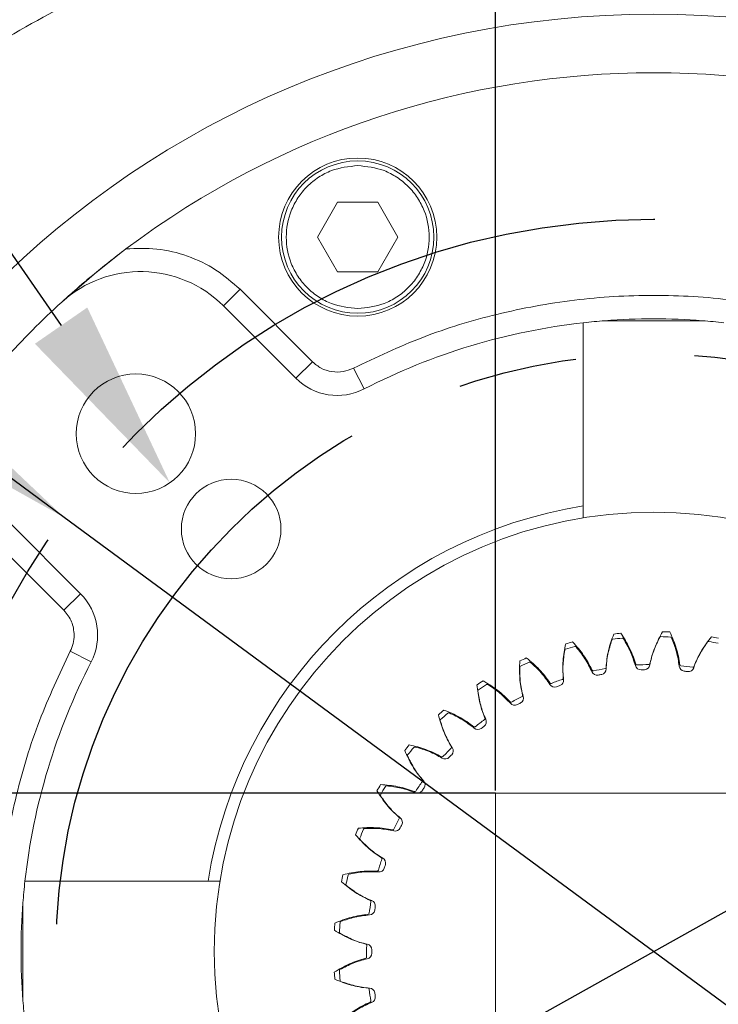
# Model space of a CAD drawing. Header units: millimetres. Extents: x 35 to 405, y 37 to 275.
# Tile 5 of 27: x 104 to 119, y 82 to 103. Entities that reach past the tile are written whole.
import ezdxf

# ---------------------------------------------------------------- set-up
doc = ezdxf.new("R2010")
doc.units = ezdxf.units.MM
doc.header["$PDSIZE"] = -1
doc.linetypes.add('CENTERX2', pattern=[20.32, 12.7, -2.54, 2.54, -2.54])
doc.layers.add('10', color=7, linetype='Continuous')
doc.styles.add('SLDTEXTSTYLE0', font='TXT', dxfattribs={"width": 0.7})
doc.dimstyles.new('SLDDIMSTYLE1', dxfattribs={"dimtxt": 8, "dimasz": 4.08, "dimexe": 0, "dimexo": 0.0625, "dimgap": 2, "dimtad": 0, "dimtih": 1, "dimtoh": 1, "dimlfac": 4, "dimrnd": 1e-09, "dimzin": 12, "dimdsep": 46, "dimtxsty": 'SLDTEXTSTYLE0', "dimsah": 1, "dimcen": 0, "dimadec": 0, "dimazin": 3, "dimtfac": 1, "dimtmove": 0, "dimatfit": 3, "dimfxl": 1, "dimfrac": 2, "dimtolj": 1, "dimtzin": 12, "dimarcsym": 0})
doc.dimstyles.new('SLDDIMSTYLE2', dxfattribs={"dimtxt": 8, "dimasz": 4.08, "dimexe": 0, "dimexo": 0.0625, "dimgap": 2, "dimtad": 0, "dimtih": 1, "dimtoh": 1, "dimlfac": 4, "dimrnd": 1e-09, "dimzin": 12, "dimdsep": 46, "dimtxsty": 'SLDTEXTSTYLE0', "dimsah": 1, "dimcen": 0, "dimadec": 0, "dimazin": 3, "dimtfac": 1, "dimtmove": 0, "dimatfit": 3, "dimfxl": 1, "dimfrac": 2, "dimtolj": 1, "dimtzin": 12, "dimarcsym": 0})
doc.dimstyles.new('SLDDIMSTYLE3', dxfattribs={"dimtxt": 8, "dimasz": 4.08, "dimexe": 0, "dimexo": 0.0625, "dimgap": 2, "dimtad": 2, "dimlfac": 4, "dimrnd": 1e-09, "dimzin": 12, "dimdsep": 46, "dimtxsty": 'SLDTEXTSTYLE0', "dimsah": 1, "dimcen": 0.09, "dimadec": 0, "dimazin": 3, "dimtfac": 1, "dimtmove": 0, "dimatfit": 0, "dimfxl": 1, "dimfrac": 2, "dimtolj": 1, "dimtzin": 12, "dimarcsym": 0})

# ---------------------------------------------------------------- blocks, each defined once
blk = doc.blocks.new('_D_3')
at = {"layer": '10', "transparency": 16777216}
for p, q in [((78.77, 111.376), (57.244, 111.376)), ((104.85, 92.173), (78.77, 111.376)), ((130.014, 73.644), (104.85, 92.173)), ((130.014, 73.644), (135.128, 69.879))]:
    blk.add_line(p, q, dxfattribs=at)
for points in [[(104.85, 92.173), (101.866, 95.001), (101.263, 94.183)], [(130.014, 73.644), (132.999, 70.816), (133.601, 71.634)]]:
    blk.add_solid(points, dxfattribs=at)
at = {"layer": '10', "transparency": 16777216, "char_height": 8, "attachment_point": 1, "style": 'SLDTEXTSTYLE0'}
for s, insert in [('%%c', (57.244, 121.722)), ('125', (66.649, 121.689))]:
    blk.add_mtext(s, dxfattribs=dict(at, insert=insert))
blk = doc.blocks.new('_D_4')
at = {"layer": '10', "transparency": 16777216}
for p, q in [((128.565, 89.123), (168.433, 111.376)), ((168.433, 111.376), (189.959, 111.376)), ((106.299, 76.694), (128.565, 89.123)), ((106.299, 76.694), (100.754, 73.599))]:
    blk.add_line(p, q, dxfattribs=at)
for points in [[(128.565, 89.123), (132.376, 90.668), (131.88, 91.555)], [(106.299, 76.694), (102.489, 75.149), (102.984, 74.262)]]:
    blk.add_solid(points, dxfattribs=at)
at = {"layer": '10', "transparency": 16777216, "char_height": 8, "attachment_point": 1, "style": 'SLDTEXTSTYLE0'}
for s, insert in [('%%c', (170.021, 121.722)), ('102', (179.426, 121.689))]:
    blk.add_mtext(s, dxfattribs=dict(at, insert=insert))
blk = doc.blocks.new('_D_5')
at = {"layer": '10', "color": 0, "lineweight": -2, "transparency": 16777216}
for p, q in [((78.832, 127.886), (82.912, 127.886)), ((82.912, 127.886), (104.788, 96.264))]:
    blk.add_line(p, q, dxfattribs=at)
at = {"layer": '10', "color": 0, "transparency": 16777216}
blk.add_solid([(105.347, 96.651), (104.229, 95.877), (107.109, 92.909)], dxfattribs=at)
at = {"layer": 'Defpoints', "color": 0, "transparency": 16777216}
for p in [(105.658, 95.006), (107.109, 92.909)]:
    blk.add_point(p, dxfattribs=at)
at = {"layer": '10', "color": 0, "transparency": 16777216, "insert": (34.65, 131.97), "char_height": 8, "attachment_point": 1, "style": 'SLDTEXTSTYLE0'}
blk.add_mtext('\\A1;4-M12{\\fGDT|b0|i0|c0|p2;x}22', dxfattribs=at)
blk = doc.blocks.new('_D_7')
at = {"layer": '10', "color": 0, "lineweight": -2, "transparency": 16777216}
for p, q in [((109.977, 120.231), (105.897, 120.231)), ((114.057, 86.348), (114.057, 120.231)), ((114.057, 120.231), (120.807, 120.231)), ((120.807, 86.348), (120.807, 120.231)), ((124.887, 120.231), (160.967, 120.231))]:
    blk.add_line(p, q, dxfattribs=at)
at = {"layer": '10', "color": 0, "transparency": 16777216}
for points in [[(109.977, 120.911), (109.977, 119.551), (114.057, 120.231)], [(124.887, 120.911), (124.887, 119.551), (120.807, 120.231)]]:
    blk.add_solid(points, dxfattribs=at)
at = {"layer": 'Defpoints', "color": 0, "transparency": 16777216}
for p in [(114.057, 120.231), (114.057, 86.285), (120.807, 86.285)]:
    blk.add_point(p, dxfattribs=at)
at = {"layer": '10', "color": 0, "transparency": 16777216, "insert": (144.967, 130.231), "char_height": 8, "attachment_point": 2, "style": 'SLDTEXTSTYLE0'}
blk.add_mtext('\\A1;27(22)', dxfattribs=at)
blk = doc.blocks.new('_D_8')
at = {"layer": '10', "transparency": 16777216}
for p, q in [((73.35, 86.285), (73.35, 99.932)), ((114.057, 86.285), (71.35, 86.285)), ((73.35, 79.535), (73.35, 86.285)), ((114.057, 79.535), (71.35, 79.535)), ((73.35, 79.535), (73.35, 73.185))]:
    blk.add_line(p, q, dxfattribs=at)
for points in [[(73.35, 86.285), (73.858, 90.365), (72.842, 90.365)], [(73.35, 79.535), (72.842, 75.455), (73.858, 75.455)]]:
    blk.add_solid(points, dxfattribs=at)
at = {"layer": '10', "transparency": 16777216, "char_height": 8, "attachment_point": 1, "rotation": 90, "style": 'SLDTEXTSTYLE0'}
for s, insert in [('(22)', (63.038, 88.743)), ('27', (63.038, 81.732))]:
    blk.add_mtext(s, dxfattribs=dict(at, insert=insert))

msp = doc.modelspace()

# ---------------------------------------------------------------- linework, layer by layer
at = {"color": 7, "linetype": 'Continuous', "lineweight": 18}
for p, q in [((110.2605, 98.1525), (110.6893, 98.8952)), ((110.6893, 98.8952), (111.5468, 98.8952)), ((111.5468, 98.8952), (111.9755, 98.1525)), ((110.6893, 97.4099), (110.2605, 98.1525)), ((111.9755, 98.1525), (111.5468, 97.4099)), ((111.5468, 97.4099), (110.6893, 97.4099)), ((108.6057, 97.0384), (108.2521, 96.6849)), ((108.6057, 97.0384), (110.1513, 95.4928)), ((109.7978, 95.1392), (108.2521, 96.6849)), ((115.9323, 92.4159), (115.9323, 96.3249)), ((116.3917, 96.3684), (118.4728, 96.3684)), ((109.7978, 95.1392), (110.1513, 95.4928)), ((111.2538, 94.9117), (111.0249, 95.3563)), ((115.9323, 92.1628), (115.9323, 92.4159)), ((103.6559, 92.0887), (105.2016, 90.543)), ((104.848, 90.1895), (103.3024, 91.7351)), ((104.848, 90.1895), (105.2016, 90.543)), ((104.9846, 89.3159), (105.4291, 89.0871)), ((116.4209, 88.9402), (116.4209, 88.9398)), ((120.807, 86.2854), (114.057, 86.2854)), ((114.057, 79.5354), (114.057, 86.2854)), ((104.0159, 84.4085), (107.9249, 84.4085)), ((108.1781, 84.4085), (107.9249, 84.4085)), ((103.9724, 81.868), (103.9724, 83.9491))]:
    msp.add_line(p, q, dxfattribs=at)
at = {"color": 7, "linetype": 'Continuous', "lineweight": 18, "flags": 128}
msp.add_lwpolyline([(106.172, 97.9008), (105.4906, 97.3639), (104.8001, 96.7646)], dxfattribs=at)
at = {"color": 7, "linetype": 'Continuous', "lineweight": 18}
for centre, radius in [((117.4323, 82.9085), 20), ((111.118, 98.1525), 1.6875), ((111.118, 98.1525), 1.625), ((106.3837, 93.9571), 1.275), ((108.4167, 91.9241), 1.0625), ((117.4323, 82.9085), 9.375)]:
    msp.add_circle(centre, radius, dxfattribs=at)
for centre, radius, start, end in [((117.4323, 78.9085), 27.75, 108.56474, 71.43526), ((117.4323, 82.9085), 18.75, 53.0907, 126.9093), ((106.4844, 94.9171), 2.5, 45, 132.35464), ((117.4323, 82.9085), 18.75, 132.35464, 137.64536), ((117.4323, 82.9085), 13.5, 96.37937, 117.23674), ((117.4323, 82.9085), 13.5, 94.42055, 96.37937), ((117.4323, 82.9085), 13.5, 85.57945, 94.42055), ((117.4323, 82.9085), 13.5, 83.62063, 85.57945), ((110.6817, 96.0231), 1.25, 225, 297.23674), ((117.4323, 82.9085), 9.625, 98.96576, 171.03424), ((104.3177, 89.6591), 1.25, 332.76326, 45), ((117.4323, 82.9085), 6.8281, 87.10066, 88.38183), ((117.4323, 82.9085), 6.8281, 104.66164, 105.9428), ((116.5617, 89.5474), 0.025, 97.47024, 160.80813), ((117.432, 82.9104), 6.7188, 95.70049, 97.47024), ((117.4323, 82.9085), 6.8281, 95.88115, 97.16232), ((116.7671, 89.5711), 0.025, 32.3626, 95.70049), ((117.585, 89.6024), 0.025, 88.68975, 152.02765), ((117.432, 82.9104), 6.7187, 86.92001, 88.68975), ((117.7916, 89.5945), 0.025, 23.58211, 86.92001), ((118.6048, 89.5006), 0.025, 79.90926, 143.24716), ((117.432, 82.9104), 6.7187, 78.13952, 79.90926), ((117.4323, 82.9085), 6.8281, 78.32017, 79.60134), ((115.5588, 89.3367), 0.025, 106.25073, 169.58862), ((117.432, 82.9104), 6.7188, 104.48098, 106.25073), ((115.7582, 89.3915), 0.025, 41.14309, 104.48098), ((117.4323, 82.9085), 13.5, 152.76326, 173.62063), ((117.4323, 82.9085), 6.8281, 113.44212, 114.72329), ((117.432, 82.9104), 6.7188, 113.26147, 115.03121), ((114.7884, 89.06), 0.025, 49.92357, 113.26147), ((114.5998, 88.9755), 0.025, 115.03121, 178.36911), ((116.2261, 88.9251), 0.1188, 201.79338, 281.33741), ((116.1442, 88.9221), 0.025, 205.56295, 282.08987), ((117.4323, 82.9085), 6.125, 99.73408, 102.08987), ((116.3021, 88.9398), 0.1188, 280.61381, 0), ((116.3925, 88.97), 0.025, 279.73408, 356.261), ((117.1583, 89.0387), 0.1188, 193.01289, 272.55692), ((117.0773, 89.0483), 0.025, 196.78246, 273.30939), ((117.4323, 82.9085), 6.125, 90.95359, 93.30939), ((117.432, 82.9104), 6.0156, 91.83332, 92.55692), ((117.2357, 89.0417), 0.1188, 271.83332, 351.37736), ((117.3299, 89.0577), 0.025, 270.95359, 347.48052), ((118.097, 89.0086), 0.1188, 184.2324, 263.77643), ((118.0186, 89.0305), 0.025, 188.00197, 264.5289), ((117.4323, 82.9085), 6.125, 82.1731, 84.5289), ((117.432, 82.9104), 6.0156, 83.05284, 83.77643), ((118.174, 88.9998), 0.1188, 263.05284, 342.59687), ((118.2698, 89.0012), 0.025, 262.1731, 338.70003), ((117.4323, 82.9085), 6.8281, 122.22261, 123.50378), ((117.4323, 82.9085), 6.125, 108.51457, 110.87036), ((115.395, 88.6967), 0.1188, 289.3943, 8.93833), ((115.4794, 88.7402), 0.025, 288.51457, 5.04149), ((117.432, 82.9104), 6.0156, 100.61381, 101.33741), ((113.7071, 88.4721), 0.025, 123.8117, 187.1496), ((117.432, 82.9104), 6.7188, 122.04196, 123.8117), ((113.8807, 88.5844), 0.025, 58.70406, 122.04196), ((115.3221, 88.6705), 0.1188, 210.57386, 290.1179), ((115.2413, 88.655), 0.025, 214.34344, 290.87036), ((117.432, 82.9104), 6.0156, 109.3943, 110.1179), ((114.3898, 88.2532), 0.025, 223.12392, 299.65085), ((117.4323, 82.9085), 6.125, 117.29505, 119.65085), ((114.5356, 88.3179), 0.1188, 298.17479, 17.71882), ((114.6121, 88.3738), 0.025, 297.29505, 13.82198), ((117.4323, 82.9085), 6.8281, 131.0031, 132.28427), ((114.4675, 88.2809), 0.1188, 219.35435, 298.89838), ((117.432, 82.9104), 6.0156, 118.17479, 118.89838), ((112.9018, 87.8383), 0.025, 132.59219, 195.93008), ((117.432, 82.9104), 6.7188, 130.82245, 132.59219), ((113.0562, 87.9758), 0.025, 67.48455, 130.82245), ((117.4323, 82.9085), 6.125, 126.07554, 128.43134), ((113.7441, 87.8124), 0.1188, 306.95528, 26.49931), ((113.8108, 87.8792), 0.025, 306.07554, 22.60247), ((113.6096, 87.7262), 0.025, 231.90441, 308.43134), ((113.6824, 87.7655), 0.1188, 228.13484, 307.67887), ((117.432, 82.9104), 6.0156, 126.95528, 127.67887), ((117.4323, 82.9085), 6.8281, 139.78359, 141.06475), ((117.432, 82.9104), 6.7188, 139.60293, 141.37268), ((112.3342, 87.2485), 0.025, 76.26504, 139.60293), ((117.4323, 82.9085), 6.125, 134.85603, 137.21182), ((113.0945, 87.2682), 0.025, 314.85603, 31.38295), ((113.039, 87.192), 0.1188, 315.73576, 35.2798), ((112.2027, 87.089), 0.025, 141.37268, 204.71057), ((112.919, 87.0862), 0.025, 240.6849, 317.21182), ((112.9853, 87.1362), 0.1188, 236.91533, 316.45936), ((117.432, 82.9104), 6.0156, 135.73576, 136.45936), ((112.4799, 86.5549), 0.025, 323.63652, 40.16344), ((112.4369, 86.4712), 0.1188, 324.51625, 44.06028), ((117.4323, 82.9085), 6.8281, 148.56407, 149.84524), ((117.432, 82.9104), 6.7188, 148.38342, 150.15316), ((111.7318, 86.4195), 0.025, 85.04553, 148.38342), ((117.4323, 82.9085), 6.125, 143.63652, 145.99231), ((117.432, 82.9104), 6.0156, 144.51625, 145.23985), ((111.6261, 86.2418), 0.025, 150.15316, 213.49106), ((112.3342, 86.3483), 0.025, 249.46539, 325.99231), ((112.3923, 86.4079), 0.1188, 245.69581, 325.23985), ((117.4323, 82.9085), 6.125, 152.41701, 154.7728), ((111.9813, 85.7562), 0.025, 332.41701, 48.94393), ((111.9519, 85.667), 0.1188, 333.29674, 52.84077), ((117.4323, 82.9085), 6.8281, 157.34456, 158.62573), ((117.432, 82.9104), 6.7188, 157.16391, 158.93365), ((111.2629, 85.5082), 0.025, 93.82601, 157.16391), ((111.8688, 85.5297), 0.025, 258.24587, 334.7728), ((111.9175, 85.5976), 0.1188, 254.4763, 334.02033), ((117.432, 82.9104), 6.0156, 153.29674, 154.02033), ((111.1856, 85.3165), 0.025, 158.93365, 222.27155), ((117.4323, 82.9085), 6.125, 161.19749, 163.55329), ((111.6105, 84.8907), 0.025, 341.19749, 57.72442), ((111.5953, 84.7982), 0.1188, 342.07723, 61.62126), ((111.5719, 84.7243), 0.1188, 263.25679, 342.80082), ((117.432, 82.9104), 6.0156, 162.07723, 162.80082), ((117.4323, 82.9085), 6.8281, 166.12505, 167.40622), ((117.432, 82.9104), 6.7188, 165.9444, 167.71414), ((110.9386, 84.5361), 0.025, 102.6065, 165.9444), ((111.5339, 84.6497), 0.025, 267.02636, 343.55329), ((117.4323, 82.9085), 13.5, 173.62063, 175.57945), ((110.8915, 84.3348), 0.025, 167.71414, 231.05204), ((117.4323, 82.9085), 13.5, 175.57945, 184.42055), ((117.4323, 82.9085), 6.125, 169.97798, 172.33378), ((111.3761, 83.9788), 0.025, 349.97798, 66.50491), ((111.3755, 83.8851), 0.1188, 350.85771, 70.40175), ((117.432, 82.9104), 6.0156, 170.85771, 171.58131), ((111.3372, 83.729), 0.025, 275.80685, 352.33378), ((111.3637, 83.8085), 0.1188, 272.03728, 351.58131), ((117.4323, 82.9085), 6.8281, 174.90554, 176.18671), ((117.432, 82.9104), 6.7188, 174.72488, 176.49463), ((110.7666, 83.5258), 0.025, 111.38699, 174.72488), ((110.7508, 83.3197), 0.025, 176.49463, 239.83252), ((111.2837, 83.0418), 0.025, 358.75847, 75.28539), ((117.4323, 82.9085), 6.125, 178.75847, 181.11426), ((111.2977, 82.9492), 0.1188, 359.6382, 79.18223), ((111.2834, 82.7889), 0.025, 284.58734, 1.11426), ((111.2977, 82.8717), 0.1188, 280.81777, 0.3618), ((117.432, 82.9104), 6.0156, 179.6382, 180.3618), ((117.4323, 82.9085), 6.8281, 183.68603, 184.96719), ((110.7508, 82.5011), 0.025, 120.16748, 183.50537), ((117.432, 82.9104), 6.7188, 183.50537, 185.27512), ((110.7666, 82.295), 0.025, 185.27512, 248.61301), ((111.3354, 82.1017), 0.025, 7.53896, 84.06588), ((117.4323, 82.9085), 6.125, 187.53896, 189.89475), ((111.3637, 82.0123), 0.1188, 8.41869, 87.96272), ((111.3755, 81.9357), 0.1188, 289.59825, 9.14229), ((117.432, 82.9104), 6.0156, 188.41869, 189.14229), ((117.4323, 82.9085), 13.5, 184.42055, 186.37937), ((111.3738, 81.8517), 0.025, 293.36783, 9.89475)]:
    msp.add_arc(centre, radius, start, end, dxfattribs=at)
for points, knots in [([(117.4323, 51.6585), (116.6821, 51.6763), (115.1817, 51.712), (112.9115, 52.0057), (110.6382, 52.483), (108.3618, 53.1757), (106.1261, 54.0749), (103.9463, 55.1871), (101.8586, 56.5017), (99.8906, 58.0063), (98.0674, 59.6834), (96.4105, 61.5114), (94.937, 63.4651), (93.6633, 65.5109), (92.5869, 67.6328), (91.7195, 69.7883), (91.0468, 71.9749), (90.5652, 74.1753), (90.2658, 76.4077), (90.1508, 78.6926), (90.2294, 81.0147), (90.5158, 83.3767), (91.0136, 85.7346), (91.7307, 88.0742), (92.6632, 90.3583), (93.8036, 92.5575), (95.1389, 94.6441), (96.6516, 96.5931), (98.32, 98.3832), (100.1139, 99.9923), (102.0166, 101.4213), (103.9899, 102.6467), (106.023, 103.6986), (107.4209, 104.2448), (108.1198, 104.5179)], [0, 0, 0, 0, 0.0295732, 0.0591455, 0.0901114, 0.1210755, 0.152849, 0.1850115, 0.2174388, 0.25, 0.2825613, 0.3149885, 0.347151, 0.3789245, 0.4098903, 0.4408545, 0.4704281, 0.5, 0.5295736, 0.5591455, 0.5901114, 0.6210755, 0.652849, 0.6850115, 0.7174388, 0.75, 0.7825613, 0.8149885, 0.847151, 0.8789245, 0.9098903, 0.9408545, 0.9704277, 1, 1, 1, 1]), ([(126.7448, 104.5179), (127.4437, 104.2448), (128.8416, 103.6986), (130.8747, 102.6467), (132.848, 101.4213), (134.7507, 99.9923), (136.5445, 98.3832), (138.2129, 96.5931), (139.7257, 94.6441), (141.061, 92.5575), (142.2013, 90.3583), (143.1338, 88.0742), (143.8509, 85.7346), (144.3487, 83.3767), (144.6352, 81.0147), (144.7137, 78.6926), (144.5987, 76.4077), (144.2993, 74.1752), (143.8178, 71.9748), (143.145, 69.7882), (142.2776, 67.6327), (141.2012, 65.5109), (139.9276, 63.4651), (138.4541, 61.5114), (136.7972, 59.6834), (134.9739, 58.0063), (133.0059, 56.5017), (130.9182, 55.1871), (128.7385, 54.0749), (126.5027, 53.1757), (124.2263, 52.483), (121.953, 52.0057), (119.6828, 51.712), (118.1825, 51.6763), (117.4323, 51.6585)], [0, 0, 0, 0, 0.0295732, 0.0591455, 0.0901114, 0.1210755, 0.152849, 0.1850115, 0.2174388, 0.25, 0.2825613, 0.3149885, 0.347151, 0.3789245, 0.4098903, 0.4408545, 0.4704281, 0.5, 0.5295736, 0.5591455, 0.5901114, 0.6210755, 0.652849, 0.6850115, 0.7174388, 0.75, 0.7825613, 0.8149885, 0.847151, 0.8789245, 0.9098903, 0.9408545, 0.9704277, 1, 1, 1, 1]), ([(111.118, 96.6275), (110.9262, 96.6479), (110.6311, 96.6793), (110.2759, 96.8694), (110.032, 97.0662), (109.8339, 97.3106), (109.6497, 97.6656), (109.5562, 98.1525), (109.6497, 98.6395), (109.8339, 98.9945), (110.032, 99.2389), (110.2759, 99.4357), (110.6311, 99.6258), (110.9262, 99.6572), (111.118, 99.6775)], [0, 0, 0, 0, 0.1197284, 0.1841803, 0.25, 0.3158197, 0.3802716, 0.5, 0.6197284, 0.6841803, 0.75, 0.8158197, 0.8802716, 1, 1, 1, 1]), ([(111.118, 99.6775), (111.3098, 99.6572), (111.6049, 99.6258), (111.9601, 99.4357), (112.204, 99.2389), (112.4021, 98.9945), (112.5863, 98.6395), (112.6798, 98.1525), (112.5863, 97.6656), (112.4021, 97.3106), (112.204, 97.0662), (111.9601, 96.8694), (111.6049, 96.6793), (111.3098, 96.6479), (111.118, 96.6275)], [0, 0, 0, 0, 0.1197284, 0.1841803, 0.25, 0.3158197, 0.3802716, 0.5, 0.6197284, 0.6841803, 0.75, 0.8158197, 0.8802716, 1, 1, 1, 1]), ([(104.8001, 96.7646), (104.8794, 96.8362), (105.0241, 96.9668), (105.2426, 97.1562), (105.4952, 97.3692), (105.8023, 97.6189), (106.0488, 97.8069), (106.172, 97.9008)], [0, 0, 0, 0, 0.1865749, 0.3400202, 0.5006128, 0.7505429, 1, 1, 1, 1]), ([(106.172, 97.9008), (106.392, 97.9098), (106.8375, 97.9282), (107.4938, 97.7658), (108.1058, 97.4787), (108.4405, 97.184), (108.6057, 97.0384)], [0, 0, 0, 0, 0.2468821, 0.5, 0.7531179, 1, 1, 1, 1]), ([(111.0249, 95.3563), (111.5141, 95.5877), (112.503, 96.0554), (114.0905, 96.5357), (115.7423, 96.841), (117.4323, 96.9424), (119.1222, 96.841), (120.774, 96.5357), (122.3616, 96.0554), (123.3505, 95.5877), (123.8396, 95.3563)], [0, 0, 0, 0, 0.1219034, 0.2464229, 0.3727497, 0.5, 0.6272503, 0.7535771, 0.8780966, 1, 1, 1, 1]), ([(110.1513, 95.4928), (110.2105, 95.4433), (110.332, 95.3417), (110.5641, 95.2705), (110.8068, 95.2675), (110.9535, 95.3272), (111.0249, 95.3563)], [0, 0, 0, 0, 0.2436866, 0.5, 0.7563134, 1, 1, 1, 1]), ([(117.3543, 89.0523), (117.3691, 89.1122), (117.3988, 89.232), (117.48, 89.4642), (117.5672, 89.6263), (117.6251, 89.7339)], [0, 0, 0, 0, 0.2514431, 0.5028942, 1, 1, 1, 1]), ([(117.7777, 89.7279), (117.8037, 89.672), (117.8559, 89.56), (117.9163, 89.3857), (117.9643, 89.2081), (117.984, 89.0875), (117.9939, 89.027)], [0, 0, 0, 0, 0.2513445, 0.5026958, 0.7505573, 1, 1, 1, 1]), ([(115.704, 89.5143), (115.7458, 89.4688), (115.8292, 89.3779), (115.9395, 89.2299), (116.0388, 89.075), (116.094, 88.966), (116.1216, 88.9113)], [0, 0, 0, 0, 0.25134446, 0.50269577, 0.75055734, 1, 1, 1, 1]), ([(116.4174, 88.9684), (116.4229, 89.0298), (116.4339, 89.1528), (116.4787, 89.3947), (116.5402, 89.5682), (116.5809, 89.6834)], [0, 0, 0, 0, 0.2514431, 0.5028942, 1, 1, 1, 1]), ([(116.4209, 88.9402), (116.4229, 88.9929), (116.427, 89.0984), (116.4635, 89.3053), (116.5083, 89.4557), (116.5381, 89.5556)], [0, 0, 0, 0, 0.2516805, 0.5030585, 1, 1, 1, 1]), ([(116.7326, 89.7007), (116.7669, 89.6494), (116.8356, 89.5468), (116.9219, 89.3837), (116.9964, 89.2154), (117.0343, 89.0993), (117.0533, 89.0411)], [0, 0, 0, 0, 0.2513445, 0.5026958, 0.7505573, 1, 1, 1, 1]), ([(116.7882, 89.5844), (116.8153, 89.5393), (116.8696, 89.449), (116.9634, 89.2612), (117.011, 89.1114), (117.0426, 89.0119)], [0, 0, 0, 0, 0.2514222, 0.502812, 1, 1, 1, 1]), ([(117.3531, 89.0238), (117.3632, 89.0757), (117.3834, 89.1793), (117.451, 89.3782), (117.5183, 89.52), (117.563, 89.6141)], [0, 0, 0, 0, 0.2516805, 0.5030585, 1, 1, 1, 1]), ([(117.8146, 89.6045), (117.8345, 89.5557), (117.8743, 89.4582), (117.9384, 89.2583), (117.9625, 89.103), (117.9786, 88.9999)], [0, 0, 0, 0, 0.25142216, 0.50281198, 1, 1, 1, 1]), ([(118.2873, 88.9642), (118.3052, 89.0139), (118.3409, 89.1132), (118.4381, 89.2995), (118.5262, 89.4294), (118.5848, 89.5156)], [0, 0, 0, 0, 0.2516805, 0.5030585, 1, 1, 1, 1]), ([(118.2931, 88.9922), (118.3169, 89.0491), (118.3644, 89.163), (118.4802, 89.3801), (118.5911, 89.527), (118.6647, 89.6245)], [0, 0, 0, 0, 0.2514431, 0.5028942, 1, 1, 1, 1]), ([(104.9846, 76.5012), (104.7532, 76.9904), (104.2854, 77.9792), (103.8051, 79.5668), (103.4998, 81.2186), (103.3984, 82.9085), (103.4998, 84.5985), (103.8051, 86.2503), (104.2854, 87.8379), (104.7532, 88.8267), (104.9846, 89.3159)], [0, 0, 0, 0, 0.1219034, 0.2464229, 0.3727497, 0.5, 0.6272503, 0.7535771, 0.8780966, 1, 1, 1, 1]), ([(115.5043, 88.7424), (115.5003, 88.804), (115.4924, 88.9272), (115.4998, 89.1731), (115.534, 89.3539), (115.5567, 89.474)], [0, 0, 0, 0, 0.2514431, 0.5028942, 1, 1, 1, 1]), ([(115.5123, 88.7152), (115.5063, 88.7676), (115.4942, 88.8724), (115.4986, 89.0825), (115.52, 89.238), (115.5342, 89.3412)], [0, 0, 0, 0, 0.25168054, 0.50305852, 1, 1, 1, 1]), ([(115.777, 89.408), (115.8107, 89.3675), (115.8781, 89.2865), (115.9995, 89.1152), (116.0694, 88.9745), (116.1158, 88.881)], [0, 0, 0, 0, 0.2514222, 0.502812, 1, 1, 1, 1]), ([(114.6363, 88.3797), (114.623, 88.44), (114.5964, 88.5605), (114.5662, 88.8047), (114.5724, 88.9886), (114.5765, 89.1108)], [0, 0, 0, 0, 0.2514431, 0.5028942, 1, 1, 1, 1]), ([(114.7159, 89.1731), (114.7641, 89.1345), (114.8605, 89.0573), (114.992, 88.928), (115.1138, 88.79), (115.185, 88.6907), (115.2207, 88.6409)], [0, 0, 0, 0, 0.25134446, 0.50269577, 0.75055734, 1, 1, 1, 1]), ([(114.8045, 89.0792), (114.844, 89.0443), (114.923, 88.9746), (115.0691, 88.8238), (115.1597, 88.6954), (115.2198, 88.6101)], [0, 0, 0, 0, 0.2514222, 0.502812, 1, 1, 1, 1]), ([(114.6487, 88.3541), (114.6347, 88.405), (114.6068, 88.5068), (114.5791, 88.7151), (114.5765, 88.872), (114.5748, 88.9762)], [0, 0, 0, 0, 0.2516805, 0.5030585, 1, 1, 1, 1]), ([(113.7915, 88.685), (113.845, 88.6542), (113.952, 88.5927), (114.1018, 88.4849), (114.2432, 88.3672), (114.3287, 88.2799), (114.3715, 88.2361)], [0, 0, 0, 0, 0.2513445, 0.5026958, 0.7505573, 1, 1, 1, 1]), ([(113.8339, 87.8888), (113.8116, 87.9464), (113.7669, 88.0614), (113.6997, 88.2981), (113.6778, 88.4808), (113.6632, 88.6022)], [0, 0, 0, 0, 0.2514431, 0.5028942, 1, 1, 1, 1]), ([(113.8503, 87.8654), (113.8288, 87.9136), (113.7857, 88.0099), (113.7265, 88.2116), (113.7, 88.3662), (113.6823, 88.4689)], [0, 0, 0, 0, 0.2516805, 0.5030585, 1, 1, 1, 1]), ([(113.8937, 88.6058), (113.938, 88.5774), (114.0267, 88.5205), (114.1941, 88.3939), (114.3032, 88.2807), (114.3757, 88.2056)], [0, 0, 0, 0, 0.2514222, 0.502812, 1, 1, 1, 1]), ([(112.9523, 88.0615), (113.0099, 88.0393), (113.1251, 87.9948), (113.2896, 87.9112), (113.4473, 87.8164), (113.5451, 87.7432), (113.5942, 87.7065)], [0, 0, 0, 0, 0.2513445, 0.5026958, 0.7505573, 1, 1, 1, 1]), ([(113.1159, 87.2812), (113.085, 87.3346), (113.0233, 87.4415), (112.9208, 87.6651), (112.8712, 87.8424), (112.8383, 87.9601)], [0, 0, 0, 0, 0.2514431, 0.5028942, 1, 1, 1, 1]), ([(113.1359, 87.2606), (113.1073, 87.3049), (113.05, 87.3936), (112.9607, 87.5838), (112.9109, 87.7326), (112.8778, 87.8314)], [0, 0, 0, 0, 0.2516805, 0.5030585, 1, 1, 1, 1]), ([(113.0657, 87.9989), (113.1139, 87.9776), (113.2102, 87.9349), (113.395, 87.8353), (113.5201, 87.7402), (113.6032, 87.677)], [0, 0, 0, 0, 0.2514222, 0.502812, 1, 1, 1, 1]), ([(112.499, 86.571), (112.4603, 86.6191), (112.383, 86.7153), (112.2475, 86.9207), (112.1715, 87.0883), (112.121, 87.1996)], [0, 0, 0, 0, 0.2514431, 0.5028942, 1, 1, 1, 1]), ([(112.2182, 87.3173), (112.2786, 87.3041), (112.3992, 87.2777), (112.5745, 87.2201), (112.7448, 87.1506), (112.8527, 87.0932), (112.9067, 87.0644)], [0, 0, 0, 0, 0.2513445, 0.5026958, 0.7505573, 1, 1, 1, 1]), ([(112.3402, 87.2728), (112.391, 87.2591), (112.4927, 87.2316), (112.6906, 87.1614), (112.8287, 87.0865), (112.9204, 87.0367)], [0, 0, 0, 0, 0.2514222, 0.502812, 1, 1, 1, 1]), ([(112.5222, 86.5538), (112.4871, 86.5933), (112.417, 86.6721), (112.2997, 86.8465), (112.2278, 86.9859), (112.18, 87.0786)], [0, 0, 0, 0, 0.25168054, 0.50305852, 1, 1, 1, 1]), ([(111.6064, 86.4697), (111.668, 86.4659), (111.7912, 86.4582), (111.9732, 86.4281), (112.1522, 86.3853), (112.2675, 86.345), (112.3254, 86.3248)], [0, 0, 0, 0, 0.2513445, 0.5026958, 0.7505573, 1, 1, 1, 1]), ([(111.7339, 86.4444), (111.7863, 86.4386), (111.891, 86.427), (112.0972, 86.3878), (112.2452, 86.3348), (112.3434, 86.2997)], [0, 0, 0, 0, 0.2514222, 0.502812, 1, 1, 1, 1]), ([(111.9977, 85.775), (111.9521, 85.8167), (111.861, 85.8999), (111.6959, 86.0822), (111.5951, 86.2363), (111.5282, 86.3386)], [0, 0, 0, 0, 0.2514431, 0.5028942, 1, 1, 1, 1]), ([(112.0236, 85.7617), (111.9829, 85.7953), (111.9015, 85.8625), (111.759, 86.0169), (111.6666, 86.1438), (111.6053, 86.228)], [0, 0, 0, 0, 0.2516805, 0.5030585, 1, 1, 1, 1]), ([(111.131, 85.5386), (111.1925, 85.5443), (111.3155, 85.5555), (111.5, 85.5535), (111.6834, 85.5386), (111.8035, 85.5164), (111.8637, 85.5052)], [0, 0, 0, 0, 0.2513445, 0.5026958, 0.7505573, 1, 1, 1, 1]), ([(111.2612, 85.5332), (111.3139, 85.5354), (111.4191, 85.5399), (111.6289, 85.5327), (111.7832, 85.5029), (111.8857, 85.4832)], [0, 0, 0, 0, 0.2514222, 0.502812, 1, 1, 1, 1]), ([(111.6238, 84.9119), (111.5724, 84.9461), (111.4697, 85.0144), (111.2786, 85.1694), (111.1555, 85.3062), (111.0738, 85.3971)], [0, 0, 0, 0, 0.2514431, 0.5028942, 1, 1, 1, 1]), ([(111.6517, 84.9027), (111.6064, 84.9297), (111.5157, 84.9837), (111.3513, 85.1145), (111.2406, 85.2258), (111.1671, 85.2997)], [0, 0, 0, 0, 0.25168054, 0.50305852, 1, 1, 1, 1]), ([(110.8034, 84.5459), (110.8633, 84.5609), (110.9831, 84.5908), (111.1657, 84.6169), (111.3493, 84.6302), (111.4714, 84.6266), (111.5326, 84.6248)], [0, 0, 0, 0, 0.2513445, 0.5026958, 0.7505573, 1, 1, 1, 1]), ([(110.9332, 84.5605), (110.9849, 84.5707), (111.0882, 84.5913), (111.2967, 84.6161), (111.4537, 84.6103), (111.558, 84.6064)], [0, 0, 0, 0, 0.25142216, 0.50281198, 1, 1, 1, 1]), ([(111.3861, 84.0017), (111.3301, 84.0277), (111.2181, 84.0796), (111.0056, 84.2035), (110.8631, 84.32), (110.7684, 84.3973)], [0, 0, 0, 0, 0.2514431, 0.5028942, 1, 1, 1, 1]), ([(111.4154, 83.997), (111.3664, 84.0167), (111.2686, 84.0562), (111.0861, 84.1605), (110.9597, 84.2535), (110.8758, 84.3153)], [0, 0, 0, 0, 0.2516805, 0.5030585, 1, 1, 1, 1]), ([(110.6311, 83.5149), (110.688, 83.5388), (110.8019, 83.5866), (110.9784, 83.6403), (111.1578, 83.6815), (111.279, 83.6965), (111.3398, 83.7041)], [0, 0, 0, 0, 0.2513445, 0.5026958, 0.7505573, 1, 1, 1, 1]), ([(110.7575, 83.5491), (110.807, 83.5671), (110.9059, 83.6032), (111.1082, 83.6596), (111.2643, 83.6778), (111.3679, 83.6898)], [0, 0, 0, 0, 0.2514222, 0.502812, 1, 1, 1, 1]), ([(111.2901, 83.066), (111.2308, 83.0831), (111.1122, 83.1173), (110.8833, 83.2073), (110.7246, 83.3007), (110.6193, 83.3626)], [0, 0, 0, 0, 0.2514431, 0.5028942, 1, 1, 1, 1]), ([(111.32, 83.0658), (111.2686, 83.0779), (111.1659, 83.102), (110.9697, 83.1771), (110.8306, 83.2498), (110.7382, 83.2981)], [0, 0, 0, 0, 0.2516805, 0.5030585, 1, 1, 1, 1]), ([(110.6183, 82.4696), (110.6709, 82.5019), (110.7761, 82.5665), (110.9423, 82.6466), (111.1133, 82.7146), (111.2308, 82.748), (111.2897, 82.7647)], [0, 0, 0, 0, 0.2513445, 0.5026958, 0.7505573, 1, 1, 1, 1]), ([(110.7382, 82.5228), (110.7844, 82.5481), (110.8767, 82.5989), (111.0679, 82.6855), (111.2194, 82.7273), (111.32, 82.755)], [0, 0, 0, 0, 0.2514222, 0.502812, 1, 1, 1, 1]), ([(111.338, 82.1265), (111.2768, 82.1344), (111.1544, 82.1501), (110.9144, 82.2041), (110.7434, 82.2722), (110.6298, 82.3173)], [0, 0, 0, 0, 0.25144309, 0.50289422, 1, 1, 1, 1]), ([(111.3679, 82.131), (111.3153, 82.1351), (111.2101, 82.1432), (111.0047, 82.1875), (110.8561, 82.2381), (110.7575, 82.2717)], [0, 0, 0, 0, 0.2516805, 0.5030585, 1, 1, 1, 1]), ([(110.7651, 81.4346), (110.8122, 81.4745), (110.9063, 81.5545), (111.0584, 81.659), (111.217, 81.7523), (111.328, 81.8032), (111.3837, 81.8288)], [0, 0, 0, 0, 0.2513445, 0.5026958, 0.7505573, 1, 1, 1, 1]), ([(110.8758, 81.5055), (110.9176, 81.5376), (111.0011, 81.6018), (111.1769, 81.7166), (111.3202, 81.7811), (111.4154, 81.8239)], [0, 0, 0, 0, 0.25142216, 0.50281198, 1, 1, 1, 1])]:
    msp.add_open_spline(points, degree=3, knots=knots, dxfattribs=at)
for points in [[(105.0677, 89.6591), (105.0575, 89.7585), (105.037, 89.9571), (104.911, 90.112), (104.848, 90.1895)], [(104.9846, 89.3159), (105.0087, 89.3706), (105.0569, 89.4801), (105.0641, 89.5994), (105.0677, 89.6591)]]:
    msp.add_open_spline(points, degree=3, dxfattribs=at)
at = {"layer": '10', "linetype": 'CENTERX2'}
for radius in [15.625, 12.75]:
    msp.add_circle((117.4323, 82.9085), radius, dxfattribs=at)

# ---------------------------------------------------------------- dimensions: what is measured, and where the dimension line sits
at = {"layer": '10'}
dim = msp.add_diameter_dim_2p(p1=(105.6584, 95.0056), p2=(107.1091, 92.9085), text='4-M12{\\fGDT|b0|i0|c0|p2;x}22', dimstyle='SLDDIMSTYLE2', override={"dimpost": '<>'}, dxfattribs=at)
dim.commit()
dim.dimension.update_dxf_attribs({"geometry": '_D_5', "text_midpoint": (55.7411, 127.8856), "dimtype": 163})
dim = msp.add_linear_dim(base=(114.057, 120.2305), p1=(120.807, 86.2854), p2=(114.057, 86.2854), text='<>(22)', dimstyle='SLDDIMSTYLE3', dxfattribs=at)
dim.commit()
dim.dimension.update_dxf_attribs({"geometry": '_D_7', "text_midpoint": (144.967, 120.2305), "dimtype": 160})
for p1, p2, picture, middle in [((104.8501, 92.173), (130.0144, 73.6441), '_D_3', (67.2134, 117.3484)), ((128.5654, 89.1228), (106.2992, 76.6943), '_D_4', (179.9898, 117.3484))]:
    dim = msp.add_diameter_dim_2p(p1=p1, p2=p2, dimstyle='SLDDIMSTYLE1', dxfattribs=at)
    dim.commit()
    dim.dimension.update_dxf_attribs({"geometry": picture, "text_midpoint": middle, "dimtype": 163})
dim = msp.add_linear_dim(base=(73.3501, 86.2854), p1=(114.057, 79.5354), p2=(114.057, 86.2854), angle=90, text='<>(22)', dimstyle='SLDDIMSTYLE3', dxfattribs=at)
dim.commit()
dim.dimension.update_dxf_attribs({"geometry": '_D_8', "text_midpoint": (73.3501, 90.8319), "dimtype": 160})

doc.saveas('drawing.dxf')
